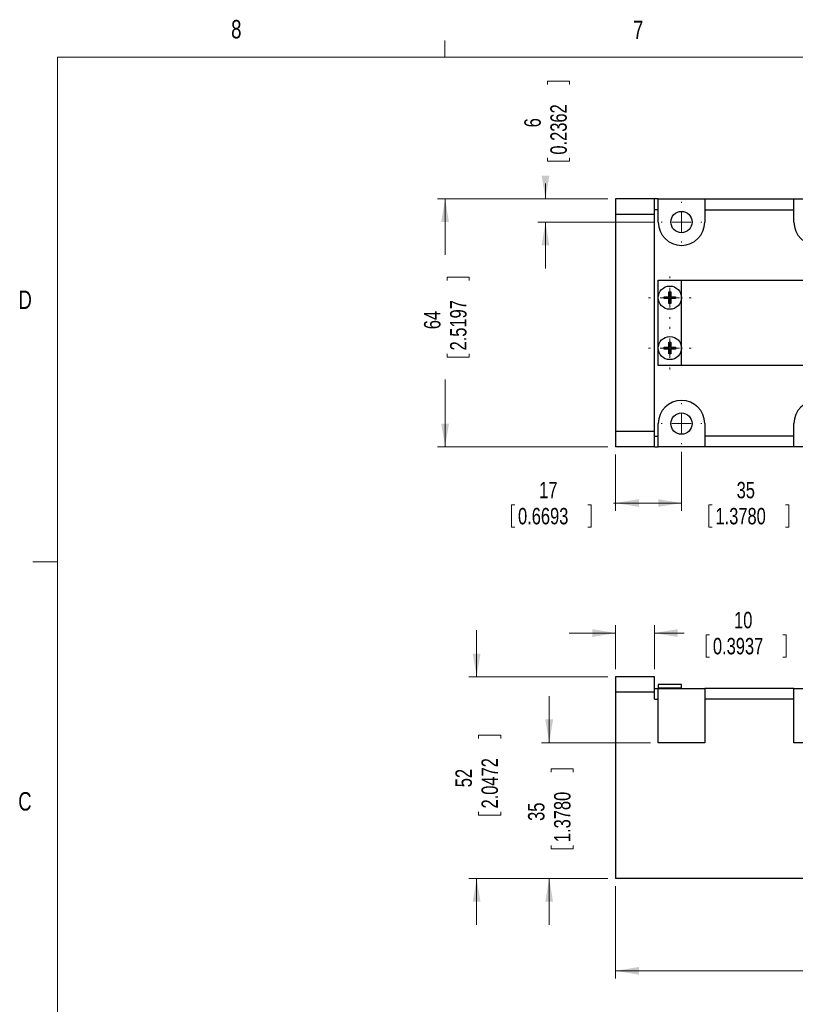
# Model space of a CAD drawing. Header units: millimetres. Extents: x 11 to 421, y 5 to 275.
# Tile 2 of 4: x 11 to 111, y 148 to 275. Entities that reach past the tile are written whole.
import ezdxf

# ---------------------------------------------------------------- set-up
doc = ezdxf.new("R2010")
doc.units = ezdxf.units.MM
doc.styles.add('SLDTEXTSTYLE0', font='TXT', dxfattribs={"width": 0.75})
doc.dimstyles.new('SLDDIMSTYLE0', dxfattribs={"dimtxt": 3.175, "dimasz": 3, "dimexe": 0, "dimexo": 0.0625, "dimgap": 0.79375, "dimtad": 0, "dimlfac": 2, "dimrnd": 1e-09, "dimzin": 12, "dimdsep": 46, "dimtxsty": 'SLDTEXTSTYLE0', "dimsah": 1, "dimcen": 0.09, "dimadec": 0, "dimazin": 0, "dimtfac": 1, "dimtofl": 0, "dimtmove": 0, "dimatfit": 3, "dimfxl": 1, "dimtolj": 1, "dimtzin": 12, "dimarcsym": 0})
doc.dimstyles.new('SLDDIMSTYLE1', dxfattribs={"dimtxt": 2.116667, "dimasz": 3, "dimexe": 0, "dimexo": 0.0625, "dimgap": 0.529167, "dimtad": 0, "dimlfac": 2, "dimrnd": 1e-09, "dimzin": 12, "dimdsep": 46, "dimtxsty": 'SLDTEXTSTYLE0', "dimsah": 1, "dimcen": 0.09, "dimadec": 0, "dimazin": 0, "dimtfac": 1, "dimtofl": 0, "dimtmove": 0, "dimatfit": 3, "dimfxl": 1, "dimtolj": 1, "dimtzin": 12, "dimarcsym": 0})
doc.dimstyles.new('SLDDIMSTYLE2', dxfattribs={"dimtxt": 2.116667, "dimasz": 3, "dimexe": 0, "dimexo": 0.0625, "dimgap": 0.529167, "dimtad": 0, "dimlfac": 2, "dimrnd": 1e-09, "dimzin": 12, "dimdsep": 46, "dimtxsty": 'SLDTEXTSTYLE0', "dimsah": 1, "dimcen": 0.09, "dimadec": 0, "dimazin": 0, "dimtfac": 1, "dimtofl": 0, "dimtmove": 0, "dimatfit": 3, "dimfxl": 1, "dimtolj": 1, "dimtzin": 12, "dimarcsym": 0})

# ---------------------------------------------------------------- blocks, each defined once
blk = doc.blocks.new('*D4')
at = {"color": 7, "linetype": 'Continuous', "lineweight": 0}
for p, q in [((87.94, 163.39), (87.94, 151.47)), ((231.44, 163.79), (231.44, 151.47)), ((87.94, 152.47), (154.9, 152.47)), ((231.44, 152.47), (161.33, 152.47))]:
    blk.add_line(p, q, dxfattribs=at)
for points in [[(87.94, 152.47), (90.94, 151.97), (90.94, 152.97)], [(231.44, 152.47), (228.44, 152.97), (228.44, 151.97)]]:
    blk.add_solid(points, dxfattribs=at)
at = {"color": 7, "linetype": 'Continuous', "lineweight": 0, "insert": (157.13, 154.04), "char_height": 3.17, "attachment_point": 1, "style": 'SLDTEXTSTYLE0'}
blk.add_mtext('L', dxfattribs=at)
blk = doc.blocks.new('*D14')
at = {"color": 7, "linetype": 'Continuous', "lineweight": 0}
for p, q in [((79.37, 181.89), (79.37, 187.89)), ((92.44, 181.89), (78.37, 181.89)), ((79.62, 178.53), (82.48, 178.53)), ((79.62, 178.53), (79.62, 178.1)), ((82.48, 178.53), (82.48, 178.1)), ((79.62, 168.22), (79.62, 168.64)), ((79.62, 168.22), (82.48, 168.22)), ((82.48, 168.22), (82.48, 168.64)), ((86.94, 164.39), (78.37, 164.39)), ((79.37, 164.39), (79.37, 158.39))]:
    blk.add_line(p, q, dxfattribs=at)
for points in [[(79.37, 181.89), (79.87, 184.89), (78.87, 184.89)], [(79.37, 164.39), (78.87, 161.39), (79.87, 161.39)]]:
    blk.add_solid(points, dxfattribs=at)
at = {"color": 7, "linetype": 'Continuous', "lineweight": 0, "char_height": 2.117, "attachment_point": 1, "rotation": 90, "style": 'SLDTEXTSTYLE0'}
for s, insert in [('1.3780', (80, 169.07)), ('35', (76.64, 171.81))]:
    blk.add_mtext(s, dxfattribs=dict(at, insert=insert))
blk = doc.blocks.new('*D15')
at = {"color": 7, "linetype": 'Continuous', "lineweight": 0}
for p, q in [((70.01, 190.39), (70.01, 196.39)), ((86.94, 190.39), (69.01, 190.39)), ((70.26, 182.87), (73.12, 182.87)), ((70.26, 182.87), (70.26, 182.44)), ((73.12, 182.87), (73.12, 182.44)), ((70.26, 172.55), (70.26, 172.98)), ((73.12, 172.55), (73.12, 172.98)), ((70.26, 172.55), (73.12, 172.55)), ((86.94, 164.39), (69.01, 164.39)), ((70.01, 164.39), (70.01, 158.39))]:
    blk.add_line(p, q, dxfattribs=at)
for points in [[(70.01, 190.39), (70.51, 193.39), (69.51, 193.39)], [(70.01, 164.39), (69.51, 161.39), (70.51, 161.39)]]:
    blk.add_solid(points, dxfattribs=at)
at = {"color": 7, "linetype": 'Continuous', "lineweight": 0, "char_height": 2.117, "attachment_point": 1, "rotation": 90, "style": 'SLDTEXTSTYLE0'}
for s, insert in [('2.0472', (70.64, 173.41)), ('52', (67.28, 176.15))]:
    blk.add_mtext(s, dxfattribs=dict(at, insert=insert))
blk = doc.blocks.new('*D16')
at = {"color": 7, "linetype": 'Continuous', "lineweight": 0}
for p, q in [((87.94, 191.39), (87.94, 197.04)), ((92.94, 191.39), (92.94, 197.04)), ((87.94, 196.04), (81.94, 196.04)), ((92.94, 196.04), (96.77, 196.04)), ((99.64, 195.79), (99.64, 192.93)), ((99.64, 195.79), (100.07, 195.79)), ((109.95, 195.79), (109.52, 195.79)), ((109.95, 195.79), (109.95, 192.93)), ((99.64, 192.93), (100.07, 192.93)), ((109.95, 192.93), (109.52, 192.93))]:
    blk.add_line(p, q, dxfattribs=at)
for points in [[(87.94, 196.04), (84.94, 196.54), (84.94, 195.54)], [(92.94, 196.04), (95.94, 195.54), (95.94, 196.54)]]:
    blk.add_solid(points, dxfattribs=at)
at = {"color": 7, "linetype": 'Continuous', "lineweight": 0, "char_height": 2.117, "attachment_point": 1, "style": 'SLDTEXTSTYLE0'}
for s, insert in [('10', (103.23, 198.77)), ('0.3937', (100.5, 195.41))]:
    blk.add_mtext(s, dxfattribs=dict(at, insert=insert))
blk = doc.blocks.new('*D20')
at = {"color": 7, "linetype": 'Continuous', "lineweight": 0}
for p, q in [((96.44, 219.42), (96.44, 211.81)), ((113.94, 219.42), (113.94, 211.81)), ((96.44, 212.81), (90.44, 212.81)), ((99.97, 212.56), (99.97, 209.7)), ((99.97, 212.56), (100.4, 212.56)), ((110.28, 212.56), (109.85, 212.56)), ((110.28, 212.56), (110.28, 209.7)), ((113.94, 212.81), (119.94, 212.81)), ((99.97, 209.7), (100.4, 209.7)), ((110.28, 209.7), (109.85, 209.7))]:
    blk.add_line(p, q, dxfattribs=at)
for points in [[(96.44, 212.81), (93.44, 213.31), (93.44, 212.31)], [(113.94, 212.81), (116.94, 212.31), (116.94, 213.31)]]:
    blk.add_solid(points, dxfattribs=at)
at = {"color": 7, "linetype": 'Continuous', "lineweight": 0, "char_height": 2.117, "attachment_point": 1, "style": 'SLDTEXTSTYLE0'}
for s, insert in [('35', (103.56, 215.54)), ('1.3780', (100.83, 212.18))]:
    blk.add_mtext(s, dxfattribs=dict(at, insert=insert))
blk = doc.blocks.new('*D21')
at = {"color": 7, "linetype": 'Continuous', "lineweight": 0}
for p, q in [((87.94, 219.05), (87.94, 211.81)), ((96.44, 219.42), (96.44, 211.81)), ((74.49, 212.56), (74.49, 209.7)), ((74.49, 212.56), (74.92, 212.56)), ((84.8, 212.56), (84.37, 212.56)), ((84.8, 212.56), (84.8, 209.7)), ((87.94, 212.81), (87.67, 212.81)), ((96.44, 212.81), (87.94, 212.81)), ((74.49, 209.7), (74.92, 209.7)), ((84.8, 209.7), (84.37, 209.7))]:
    blk.add_line(p, q, dxfattribs=at)
for points in [[(87.94, 212.81), (90.94, 212.31), (90.94, 213.31)], [(96.44, 212.81), (93.44, 213.31), (93.44, 212.31)]]:
    blk.add_solid(points, dxfattribs=at)
at = {"color": 7, "linetype": 'Continuous', "lineweight": 0, "char_height": 2.117, "attachment_point": 1, "style": 'SLDTEXTSTYLE0'}
for s, insert in [('17', (78.08, 215.54)), ('0.6693', (75.35, 212.18))]:
    blk.add_mtext(s, dxfattribs=dict(at, insert=insert))
blk = doc.blocks.new('*D22')
at = {"color": 7, "linetype": 'Continuous', "lineweight": 0}
for p, q in [((86.94, 252.05), (64.94, 252.05)), ((65.94, 252.05), (65.94, 244.82)), ((66.2, 241.95), (69.05, 241.95)), ((66.2, 241.95), (66.2, 241.52)), ((69.05, 241.95), (69.05, 241.52)), ((66.2, 231.64), (66.2, 232.07)), ((66.2, 231.64), (69.05, 231.64)), ((69.05, 231.64), (69.05, 232.07)), ((65.94, 220.05), (65.94, 228.76)), ((86.94, 220.05), (64.94, 220.05))]:
    blk.add_line(p, q, dxfattribs=at)
for points in [[(65.94, 252.05), (65.44, 249.05), (66.44, 249.05)], [(65.94, 220.05), (66.44, 223.05), (65.44, 223.05)]]:
    blk.add_solid(points, dxfattribs=at)
at = {"color": 7, "linetype": 'Continuous', "lineweight": 0, "char_height": 2.117, "attachment_point": 1, "rotation": 90, "style": 'SLDTEXTSTYLE0'}
for s, insert in [('2.5197', (66.58, 232.49)), ('64', (63.22, 235.23))]:
    blk.add_mtext(s, dxfattribs=dict(at, insert=insert))
blk = doc.blocks.new('*D23')
at = {"color": 7, "linetype": 'Continuous', "lineweight": 0}
for p, q in [((79.14, 267.21), (82, 267.21)), ((79.14, 267.21), (79.14, 266.78)), ((82, 267.21), (82, 266.78)), ((79.14, 256.89), (79.14, 257.32)), ((79.14, 256.89), (82, 256.89)), ((82, 256.89), (82, 257.32)), ((78.89, 252.05), (78.89, 254.02)), ((86.94, 252.05), (77.89, 252.05)), ((92.82, 249.05), (77.89, 249.05)), ((78.89, 249.05), (78.89, 243.05))]:
    blk.add_line(p, q, dxfattribs=at)
for points in [[(78.89, 252.05), (79.39, 255.05), (78.39, 255.05)], [(78.89, 249.05), (78.39, 246.05), (79.39, 246.05)]]:
    blk.add_solid(points, dxfattribs=at)
at = {"color": 7, "linetype": 'Continuous', "lineweight": 0, "attachment_point": 1, "rotation": 90, "style": 'SLDTEXTSTYLE0'}
for s, insert, char_height in [('0.2362', (79.52, 257.75), 2.117), ('6', (76.16, 261.27), 2.12)]:
    blk.add_mtext(s, dxfattribs=dict(at, insert=insert, char_height=char_height))
blk = doc.blocks.new('SW_CENTERMARKSYMBOL_12')
at = {"color": 0, "linetype": 'Continuous', "lineweight": 0}
for p, q in [((0, 2.5), (0, 2.745)), ((-2.5, 0), (-2.745, 0)), ((0, 0), (-1.25, 0)), ((0, 0), (0, 1.25)), ((0, 0), (0, -1.25)), ((0, 0), (1.25, 0)), ((2.5, 0), (2.745, 0)), ((0, -2.5), (0, -2.745))]:
    blk.add_line(p, q, dxfattribs=at)
blk = doc.blocks.new('SW_CENTERMARKSYMBOL_13')
at = {"color": 0, "linetype": 'Continuous', "lineweight": 0}
for p, q in [((0, 2.5), (0, 2.745)), ((-2.5, 0), (-2.745, 0)), ((0, 0), (-1.25, 0)), ((0, 0), (0, 1.25)), ((0, 0), (0, -1.25)), ((0, 0), (1.25, 0)), ((2.5, 0), (2.745, 0)), ((0, -2.5), (0, -2.745))]:
    blk.add_line(p, q, dxfattribs=at)
blk = doc.blocks.new('SW_CENTERMARKSYMBOL_14')
at = {"color": 0, "linetype": 'Continuous', "lineweight": 0}
for p, q in [((0, 2.5), (0, 2.625)), ((-2.5, 0), (-2.625, 0)), ((0, 0), (-1.25, 0)), ((0, 0), (0, 1.25)), ((0, 0), (0, -1.25)), ((0, 0), (1.25, 0)), ((2.5, 0), (2.625, 0)), ((0, -2.5), (0, -2.625))]:
    blk.add_line(p, q, dxfattribs=at)
blk = doc.blocks.new('SW_CENTERMARKSYMBOL_17')
at = {"color": 0, "linetype": 'Continuous', "lineweight": 0}
for p, q in [((0, 2.5), (0, 2.625)), ((-2.5, 0), (-2.625, 0)), ((0, 0), (-1.25, 0)), ((0, 0), (0, 1.25)), ((0, 0), (0, -1.25)), ((0, 0), (1.25, 0)), ((2.5, 0), (2.625, 0)), ((0, -2.5), (0, -2.625))]:
    blk.add_line(p, q, dxfattribs=at)

msp = doc.modelspace()

# ---------------------------------------------------------------- linework, layer by layer
at = {"color": 7, "linetype": 'Continuous', "lineweight": 0}
for p, q in [((65.9067, 270.3087), (65.9067, 272.4626)), ((15.9068, 270.3087), (415.9568, 270.3087)), ((15.9068, 270.3087), (15.9068, 9.9587)), ((15.9068, 205.2212), (12.7318, 205.2212))]:
    msp.add_line(p, q, dxfattribs=at)
at = {"color": 7, "linetype": 'Continuous', "lineweight": 30}
for p, q in [((87.9438, 252.049), (87.9438, 250.049)), ((92.9438, 252.049), (87.9438, 252.049)), ((92.9438, 250.049), (92.9438, 252.049)), ((93.4438, 252.049), (92.9438, 252.049)), ((93.4438, 250.649), (93.4438, 252.049)), ((93.4438, 252.049), (99.4438, 252.049)), ((99.4438, 252.049), (99.4438, 250.649)), ((99.4438, 252.049), (110.9438, 252.049)), ((110.9438, 250.649), (110.9438, 252.049)), ((110.9438, 252.049), (116.9438, 252.049)), ((93.4438, 250.649), (92.9438, 250.649)), ((93.4438, 249.049), (93.4438, 250.649)), ((99.4438, 250.649), (99.4438, 249.049)), ((99.4438, 250.649), (110.9438, 250.649)), ((110.9438, 249.049), (110.9438, 250.649)), ((92.9438, 250.049), (87.9438, 250.049)), ((87.9438, 250.049), (87.9438, 222.049)), ((92.9438, 222.049), (92.9438, 250.049)), ((93.4438, 241.549), (96.4438, 241.549)), ((93.4438, 239.299), (93.4438, 241.549)), ((96.4438, 230.549), (96.4438, 241.549)), ((96.4438, 241.549), (137.9438, 241.549)), ((94.8138, 240.049), (95.0638, 240.049)), ((94.8138, 239.424), (94.8138, 240.049)), ((95.0638, 240.049), (95.0638, 239.424)), ((93.4438, 230.549), (93.4438, 239.299)), ((94.1888, 239.424), (94.8138, 239.424)), ((94.1888, 239.174), (94.1888, 239.424)), ((94.8138, 239.174), (94.1888, 239.174)), ((94.8138, 238.549), (94.8138, 239.174)), ((95.0638, 239.424), (95.6888, 239.424)), ((95.0638, 239.174), (95.0638, 238.549)), ((95.6888, 239.174), (95.0638, 239.174)), ((95.6888, 239.424), (95.6888, 239.174)), ((95.0638, 238.549), (94.8138, 238.549)), ((94.1888, 232.924), (94.8138, 232.924)), ((94.1888, 232.674), (94.1888, 232.924)), ((94.8138, 232.674), (94.1888, 232.674)), ((94.8138, 233.549), (95.0638, 233.549)), ((94.8138, 232.924), (94.8138, 233.549)), ((94.8138, 232.049), (94.8138, 232.674)), ((95.0638, 233.549), (95.0638, 232.924)), ((95.0638, 232.924), (95.6888, 232.924)), ((95.0638, 232.674), (95.0638, 232.049)), ((95.6888, 232.674), (95.0638, 232.674)), ((95.6888, 232.924), (95.6888, 232.674)), ((95.0638, 232.049), (94.8138, 232.049)), ((96.4438, 230.549), (93.4438, 230.549)), ((137.9438, 230.549), (96.4438, 230.549)), ((93.4438, 221.449), (93.4438, 223.049)), ((99.4438, 223.049), (99.4438, 221.449)), ((110.9438, 221.449), (110.9438, 223.049)), ((92.9438, 222.049), (87.9438, 222.049)), ((87.9438, 222.049), (87.9438, 220.049)), ((92.9438, 220.049), (92.9438, 222.049)), ((92.9438, 221.449), (93.4438, 221.449)), ((93.4438, 220.049), (93.4438, 221.449)), ((110.9438, 221.449), (99.4438, 221.449)), ((99.4438, 221.449), (99.4438, 220.049)), ((110.9438, 220.049), (110.9438, 221.449)), ((92.9438, 220.049), (87.9438, 220.049)), ((92.9438, 220.049), (93.4438, 220.049)), ((99.4438, 220.049), (93.4438, 220.049)), ((110.9438, 220.049), (99.4438, 220.049)), ((116.9438, 220.049), (110.9438, 220.049)), ((87.9438, 190.3928), (87.9438, 188.3928)), ((92.9438, 190.3928), (87.9438, 190.3928)), ((92.9438, 188.3928), (92.9438, 190.3928)), ((96.4338, 189.3928), (93.4438, 189.3928)), ((87.9438, 188.3928), (87.9438, 164.3928)), ((92.9438, 188.3928), (87.9438, 188.3928)), ((92.9438, 188.8928), (93.4438, 188.8928)), ((92.9438, 187.4928), (92.9438, 188.3928)), ((96.4438, 188.9428), (93.4438, 188.9428)), ((93.4438, 188.8928), (93.4438, 188.9428)), ((93.4438, 187.4928), (93.4438, 188.8928)), ((93.4438, 188.8928), (99.4438, 188.8928)), ((96.4438, 188.9428), (96.4438, 188.8928)), ((110.9438, 188.8928), (99.4438, 188.8928)), ((99.4438, 188.8928), (99.4438, 187.4928)), ((110.9438, 187.4928), (110.9438, 188.8928)), ((110.9438, 188.8928), (116.9438, 188.8928)), ((92.9438, 187.4928), (93.4438, 187.4928)), ((93.4438, 181.8928), (93.4438, 187.4928)), ((99.4438, 187.4928), (99.4438, 181.8928)), ((110.9438, 187.4928), (99.4438, 187.4928)), ((110.9438, 181.8928), (110.9438, 187.4928)), ((99.4438, 181.8928), (93.4438, 181.8928)), ((116.9438, 181.8928), (110.9438, 181.8928)), ((117.9438, 164.3928), (87.9438, 164.3928))]:
    msp.add_line(p, q, dxfattribs=at)
for centre, radius in [((96.4438, 249.049), 1.375), ((94.9388, 239.299), 1.495), ((94.9388, 232.799), 1.495), ((96.4438, 223.049), 1.375)]:
    msp.add_circle(centre, radius, dxfattribs=at)
for centre, start, end in [((96.4438, 249.049), 180, 0), ((113.9438, 249.049), 180, 0), ((96.4438, 223.049), 0, 180), ((113.9438, 223.049), 0, 180)]:
    msp.add_arc(centre, 3, start, end, dxfattribs=at)
for points in [[(93.4438, 189.3928), (93.4438, 188.9428)], [(96.4338, 188.9428), (96.4338, 189.3928)]]:
    msp.add_open_spline(points, degree=1, dxfattribs=at)

# ---------------------------------------------------------------- block references
at = {"color": 7, "linetype": 'Continuous', "lineweight": 0}
for name, p in [('SW_CENTERMARKSYMBOL_14', (96.4438, 249.049)), ('SW_CENTERMARKSYMBOL_13', (94.9388, 239.299)), ('SW_CENTERMARKSYMBOL_12', (94.9388, 232.799)), ('SW_CENTERMARKSYMBOL_17', (96.4438, 223.049))]:
    msp.add_blockref(name, p, dxfattribs=at)

# ---------------------------------------------------------------- texts
at = {"color": 7, "linetype": 'Continuous', "lineweight": 0, "char_height": 2.3813, "attachment_point": 1, "style": 'SLDTEXTSTYLE0'}
for s, insert in [('8', (38.3309, 275.1201)), ('7', (90.1951, 275.0479)), ('D', (10.8867, 240.2217)), ('C', (10.8538, 175.5227))]:
    msp.add_mtext(s, dxfattribs=dict(at, insert=insert))

# ---------------------------------------------------------------- dimensions: what is measured, and where the dimension line sits
at = {"color": 7, "linetype": 'Continuous', "lineweight": 0}
for base, p1, p2, dimstyle, picture, middle in [((78.8919, 252.049), (93.8188, 249.049), (87.9438, 252.049), 'SLDDIMSTYLE2', '*D23', (78.8919, 262.0491)), ((65.9437, 252.049), (87.9438, 220.049), (87.9438, 252.049), 'SLDDIMSTYLE1', '*D22', (65.9437, 236.7925)), ((70.0071, 190.3928), (87.9438, 164.3928), (87.9438, 190.3928), 'SLDDIMSTYLE2', '*D15', (70.0071, 177.7104)), ((79.3709, 164.3928), (93.4438, 181.8928), (87.9438, 164.3928), 'SLDDIMSTYLE2', '*D14', (79.3709, 173.3724))]:
    dim = msp.add_linear_dim(base=base, p1=p1, p2=p2, angle=90, dimstyle=dimstyle, dxfattribs=at)
    dim.commit()
    dim.dimension.update_dxf_attribs({"geometry": picture, "text_midpoint": middle, "dimtype": 160})
for base, p1, p2, dimstyle, picture, middle in [((87.9438, 212.8081), (96.4438, 220.424), (87.9438, 220.049), 'SLDDIMSTYLE1', '*D21', (79.6443, 212.8081)), ((113.9438, 212.8081), (96.4438, 220.424), (113.9438, 220.424), 'SLDDIMSTYLE2', '*D20', (105.127, 212.8081)), ((87.9438, 196.0394), (92.9438, 190.3928), (87.9438, 190.3928), 'SLDDIMSTYLE2', '*D16', (104.7957, 196.0394))]:
    dim = msp.add_linear_dim(base=base, p1=p1, p2=p2, dimstyle=dimstyle, dxfattribs=at)
    dim.commit()
    dim.dimension.update_dxf_attribs({"geometry": picture, "text_midpoint": middle, "dimtype": 160})
dim = msp.add_linear_dim(base=(231.4438, 152.4722), p1=(87.9438, 164.3928), p2=(231.4438, 164.7928), text='L', dimstyle='SLDDIMSTYLE0', dxfattribs=at)
dim.commit()
dim.dimension.update_dxf_attribs({"geometry": '*D4', "text_midpoint": (158.1117, 152.4722), "dimtype": 160})

doc.saveas('drawing.dxf')
